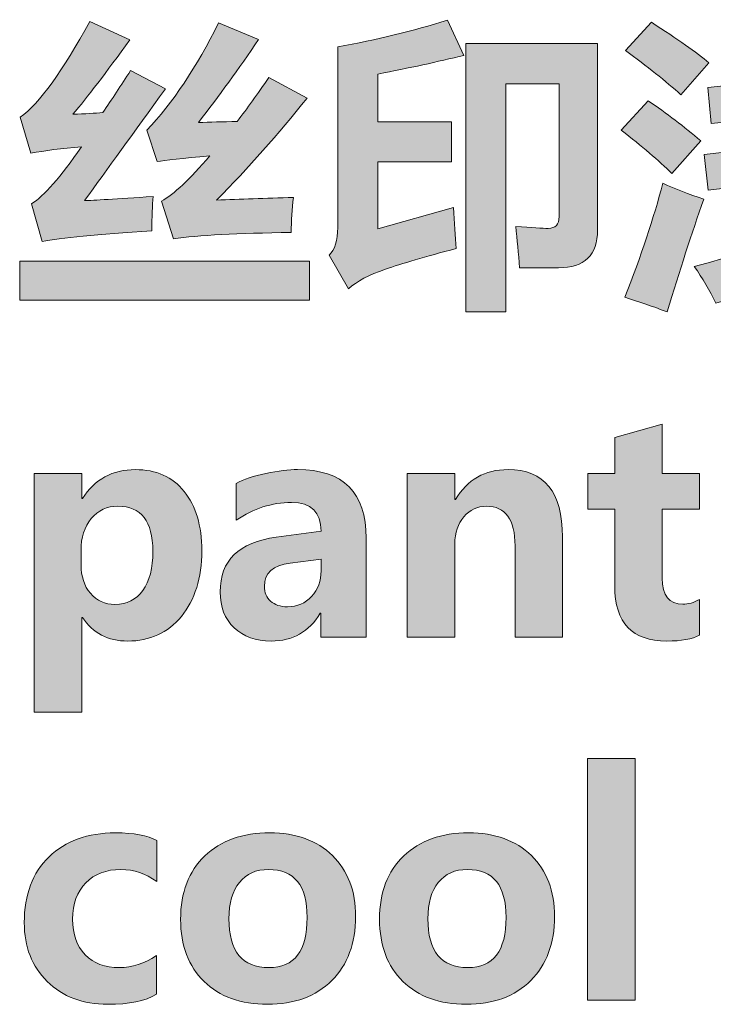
# Model space of a CAD drawing. Header units: inches. Extents: x 0 to 297, y 0 to 210.
# Tile 9 of 11: x 154.91 to 160.56, y 155.46 to 163.49. Entities that reach past the tile are written whole.
import ezdxf

# ---------------------------------------------------------------- set-up
doc = ezdxf.new("R2010")
doc.units = ezdxf.units.IN
doc.header["$MEASUREMENT"] = 0
doc.layers.add('图层 1', color=7, linetype='Continuous')

# ---------------------------------------------------------------- blocks, each defined once
blk = doc.blocks.new('block 4')
at = {"layer": '图层 1', "true_color": 0x7e7e7f}
h = blk.add_hatch(color=8, dxfattribs=at)
h.dxf.hatch_style = 2
h.paths.add_polyline_path([(154.906, 161.5243), (157.2717, 161.5243), (157.2717, 161.206), (154.906, 161.206)])
edge = h.paths.add_edge_path()
edge.add_spline(control_points=[(156.0949, 162.9301), (155.8375, 162.5734), (155.6174, 162.2693), (155.4341, 162.0185), (155.5064, 162.0203), (155.6928, 162.0316), (155.9936, 162.0525), (155.9888, 161.9787), (155.9853, 161.8852), (155.9839, 161.7726), (155.5368, 161.7422), (155.2388, 161.7133), (155.0892, 161.6859), (155.0892, 161.6859), (155.0024, 161.992), (155.0024, 161.992), (155.1037, 162.0549), (155.2394, 162.2101), (155.41, 162.4574), (155.2474, 162.4447), (155.1099, 162.427), (154.9976, 162.4044), (154.9976, 162.4044), (154.9108, 162.6986), (154.9108, 162.6986), (155.0682, 162.813), (155.257, 163.0733), (155.4775, 163.4801), (155.4775, 163.4801), (155.8055, 163.3304), (155.8055, 163.3304), (155.6108, 163.0621), (155.4558, 162.8595), (155.34, 162.7227), (155.4396, 162.7262), (155.5209, 162.7308), (155.584, 162.7372), (155.657, 162.8433), (155.7331, 162.9577), (155.8103, 163.0796), (155.8103, 163.0796), (156.0949, 162.9301), (156.0949, 162.9301)], knot_values=[0, 0, 0, 0, 1, 1, 1, 2, 2, 2, 3, 3, 3, 4, 4, 4, 5, 5, 5, 6, 6, 6, 7, 7, 7, 8, 8, 8, 9, 9, 9, 10, 10, 10, 11, 11, 11, 12, 12, 12, 13, 13, 13, 14, 14, 14, 14], degree=3, periodic=1)
edge = h.paths.add_edge_path()
edge.add_spline(control_points=[(157.1198, 161.7583), (156.684, 161.7533), (156.3639, 161.7362), (156.16, 161.7074), (156.16, 161.7074), (156.0635, 162.0139), (156.0635, 162.0139), (156.1631, 162.07), (156.294, 162.1932), (156.4566, 162.3829), (156.233, 162.3636), (156.09, 162.3481), (156.0273, 162.337), (156.0273, 162.337), (155.9429, 162.5925), (155.9429, 162.5925), (156.1534, 162.8144), (156.3488, 163.1062), (156.5289, 163.4681), (156.5289, 163.4681), (156.8545, 163.333), (156.8545, 163.333), (156.6936, 163.0951), (156.5303, 162.8691), (156.365, 162.6554), (156.4566, 162.6585), (156.5617, 162.6616), (156.6809, 162.6648), (156.7611, 162.7709), (156.8473, 162.8898), (156.9389, 163.0217), (156.9389, 163.0217), (157.25, 162.8553), (157.25, 162.8553), (157.0168, 162.5611), (156.7708, 162.2838), (156.5121, 162.0235), (156.7015, 162.0297), (156.9107, 162.0371), (157.1391, 162.0449), (157.1294, 161.9501), (157.1229, 161.8545), (157.1198, 161.7583)], knot_values=[0, 0, 0, 0, 0.352778, 0.352778, 0.352778, 0.705556, 0.705556, 0.705556, 1.058333, 1.058333, 1.058333, 1.411111, 1.411111, 1.411111, 1.763889, 1.763889, 1.763889, 2.116667, 2.116667, 2.116667, 2.469444, 2.469444, 2.469444, 2.822222, 2.822222, 2.822222, 3.175, 3.175, 3.175, 3.527778, 3.527778, 3.527778, 3.880556, 3.880556, 3.880556, 4.233333, 4.233333, 4.233333, 4.586111, 4.586111, 4.586111, 4.938889, 4.938889, 4.938889, 4.938889], degree=3, periodic=0)
edge.add_line((157.1198, 161.7583), (157.1198, 161.7583))
h = blk.add_hatch(color=8, dxfattribs=at)
h.dxf.hatch_style = 2
edge = h.paths.add_edge_path()
edge.add_spline(control_points=[(158.5305, 163.2028), (158.3166, 163.1513), (158.0823, 163.1005), (157.8288, 163.0509), (157.8288, 163.0509), (157.8288, 162.6624), (157.8288, 162.6624), (157.8288, 162.6624), (158.4293, 162.6624), (158.4293, 162.6624), (158.4293, 162.6624), (158.4293, 162.3346), (158.4293, 162.3346), (158.4293, 162.3346), (157.8288, 162.3346), (157.8288, 162.3346), (157.8288, 162.3346), (157.8288, 161.7872), (157.8288, 161.7872), (157.8288, 161.7872), (158.4461, 161.9632), (158.4461, 161.9632), (158.451, 161.8394), (158.4582, 161.7276), (158.4678, 161.628), (158.2143, 161.5614), (158.0217, 161.5049), (157.8891, 161.4591), (157.7564, 161.4132), (157.6555, 161.3603), (157.5876, 161.2999), (157.5876, 161.2999), (157.4309, 161.5748), (157.4309, 161.5748), (157.4774, 161.6167), (157.5008, 161.6916), (157.5008, 161.7991), (157.5008, 161.7991), (157.5008, 163.2727), (157.5008, 163.2727), (157.8171, 163.3306), (158.1158, 163.4028), (158.3955, 163.4896), (158.3955, 163.4896), (158.5305, 163.2028), (158.5305, 163.2028)], knot_values=[0, 0, 0, 0, 1, 1, 1, 2, 2, 2, 3, 3, 3, 4, 4, 4, 5, 5, 5, 6, 6, 6, 7, 7, 7, 8, 8, 8, 9, 9, 9, 10, 10, 10, 11, 11, 11, 12, 12, 12, 13, 13, 13, 14, 14, 14, 15, 15, 15, 15], degree=3, periodic=1)
edge = h.paths.add_edge_path()
edge.add_spline(control_points=[(158.545, 163.2991), (158.545, 163.2991), (159.6206, 163.2991), (159.6206, 163.2991), (159.6206, 163.2991), (159.6206, 161.7798), (159.6206, 161.7798), (159.6206, 161.5741), (159.5145, 161.4711), (159.3019, 161.4711), (159.3019, 161.4711), (158.9839, 161.4711), (158.9839, 161.4711), (158.9757, 161.5886), (158.9653, 161.7011), (158.9526, 161.8087), (159.0835, 161.7977), (159.172, 161.792), (159.2178, 161.792), (159.2771, 161.792), (159.3071, 161.8242), (159.3071, 161.8883), (159.3071, 161.8883), (159.3071, 162.9711), (159.3071, 162.9711), (159.3071, 162.9711), (158.873, 162.9711), (158.873, 162.9711), (158.873, 162.9711), (158.873, 161.112), (158.873, 161.112), (158.873, 161.112), (158.545, 161.112), (158.545, 161.112), (158.545, 161.112), (158.545, 163.2991), (158.545, 163.2991)], knot_values=[0, 0, 0, 0, 1, 1, 1, 2, 2, 2, 3, 3, 3, 4, 4, 4, 5, 5, 5, 6, 6, 6, 7, 7, 7, 8, 8, 8, 9, 9, 9, 10, 10, 10, 11, 11, 11, 12, 12, 12, 12], degree=3, periodic=1)
h = blk.add_hatch(color=8, dxfattribs=at)
h.dxf.hatch_style = 2
edge = h.paths.add_edge_path()
edge.add_spline(control_points=[(160.033, 162.8336), (160.1838, 162.731), (160.3272, 162.6216), (160.4622, 162.5057), (160.4622, 162.5057), (160.2259, 162.2406), (160.2259, 162.2406), (160.1198, 162.3451), (159.9823, 162.4623), (159.8135, 162.5927), (159.8135, 162.5927), (160.033, 162.8336), (160.033, 162.8336)], knot_values=[0, 0, 0, 0, 1, 1, 1, 2, 2, 2, 3, 3, 3, 4, 4, 4, 4], degree=3, periodic=1)
edge = h.paths.add_edge_path()
edge.add_spline(control_points=[(160.0595, 163.4729), (160.2731, 163.3361), (160.4298, 163.226), (160.5297, 163.1423), (160.5297, 163.1423), (160.3006, 162.882), (160.3006, 162.882), (160.1763, 162.9928), (160.0257, 163.1134), (159.8473, 163.2436), (159.8473, 163.2436), (160.0595, 163.4729), (160.0595, 163.4729)], knot_values=[0, 0, 0, 0, 1, 1, 1, 2, 2, 2, 3, 3, 3, 4, 4, 4, 4], degree=3, periodic=1)
edge = h.paths.add_edge_path()
edge.add_spline(control_points=[(160.4912, 162.3949), (160.4912, 162.3949), (161.0458, 162.4586), (161.0458, 162.4586), (161.041, 162.5246), (161.0362, 162.6044), (161.0313, 162.6976), (161.0313, 162.6976), (160.5466, 162.6481), (160.5466, 162.6481), (160.5466, 162.6481), (160.5201, 162.9423), (160.5201, 162.9423), (160.5201, 162.9423), (161.012, 162.9918), (161.012, 162.9918), (161.012, 162.9918), (160.9855, 163.4775), (160.9855, 163.4775), (160.9855, 163.4775), (161.3207, 163.4775), (161.3207, 163.4775), (161.3238, 163.3352), (161.33, 163.1844), (161.3386, 163.0242), (161.3386, 163.0242), (161.7428, 163.0652), (161.7428, 163.0652), (161.6428, 163.1409), (161.5367, 163.2116), (161.4244, 163.2775), (161.4244, 163.2775), (161.5836, 163.4944), (161.5836, 163.4944), (161.7169, 163.4253), (161.852, 163.3449), (161.9887, 163.2534), (161.9887, 163.2534), (161.8547, 163.0774), (161.8547, 163.0774), (161.8547, 163.0774), (162.0973, 163.1015), (162.0973, 163.1015), (162.0973, 163.1015), (162.1262, 162.8121), (162.1262, 162.8121), (162.1262, 162.8121), (161.3555, 162.7313), (161.3555, 162.7313), (161.3566, 162.7151), (161.3617, 162.6371), (161.3714, 162.4974), (161.3714, 162.4974), (162.1503, 162.5878), (162.1503, 162.5878), (162.1503, 162.5878), (162.1817, 162.2984), (162.1817, 162.2984), (162.1817, 162.2984), (161.4051, 162.2068), (161.4051, 162.2068), (161.4203, 162.1031), (161.4389, 162.0103), (161.4606, 161.9281), (161.606, 162.0254), (161.7417, 162.1345), (161.8682, 162.255), (161.8682, 162.255), (162.1117, 162.0668), (162.1117, 162.0668), (161.9536, 161.9093), (161.7762, 161.7641), (161.5774, 161.6315), (161.6056, 161.5841), (161.6387, 161.5436), (161.6763, 161.5097), (161.7142, 161.4761), (161.7459, 161.4592), (161.7717, 161.4592), (161.8013, 161.4592), (161.8234, 161.4737), (161.8378, 161.503), (161.852, 161.5326), (161.8802, 161.6399), (161.9212, 161.8258), (162.0225, 161.7743), (162.1214, 161.7278), (162.2178, 161.6857), (162.1637, 161.4406), (162.1079, 161.2811), (162.0501, 161.2077), (161.9922, 161.134), (161.9102, 161.0973), (161.8055, 161.0973), (161.5826, 161.0973), (161.4058, 161.2155), (161.2749, 161.4518), (161.0592, 161.3393), (160.8295, 161.2494), (160.5852, 161.1819), (160.537, 161.2865), (160.4781, 161.3858), (160.4092, 161.4808), (160.6865, 161.5517), (160.9356, 161.642), (161.1567, 161.7521), (161.123, 161.8726), (161.0954, 162.0113), (161.0748, 162.1681), (161.0748, 162.1681), (160.5225, 162.1031), (160.5225, 162.1031), (160.5225, 162.1031), (160.4912, 162.3949), (160.4912, 162.3949)], knot_values=[0, 0, 0, 0, 1, 1, 1, 2, 2, 2, 3, 3, 3, 4, 4, 4, 5, 5, 5, 6, 6, 6, 7, 7, 7, 8, 8, 8, 9, 9, 9, 10, 10, 10, 11, 11, 11, 12, 12, 12, 13, 13, 13, 14, 14, 14, 15, 15, 15, 16, 16, 16, 17, 17, 17, 18, 18, 18, 19, 19, 19, 20, 20, 20, 21, 21, 21, 22, 22, 22, 23, 23, 23, 24, 24, 24, 25, 25, 25, 26, 26, 26, 27, 27, 27, 28, 28, 28, 29, 29, 29, 30, 30, 30, 31, 31, 31, 32, 32, 32, 33, 33, 33, 34, 34, 34, 35, 35, 35, 36, 36, 36, 37, 37, 37, 38, 38, 38, 38], degree=3, periodic=1)
edge = h.paths.add_edge_path()
edge.add_spline(control_points=[(160.1535, 162.161), (160.2548, 162.1126), (160.3657, 162.0692), (160.4863, 162.0308), (160.3899, 161.7524), (160.29, 161.4461), (160.1873, 161.1118), (160.0619, 161.1586), (159.9468, 161.1979), (159.8424, 161.23), (159.9758, 161.5676), (160.0795, 161.878), (160.1535, 162.161)], knot_values=[0, 0, 0, 0, 0.352778, 0.352778, 0.352778, 0.705556, 0.705556, 0.705556, 1.058333, 1.058333, 1.058333, 1.411111, 1.411111, 1.411111, 1.411111], degree=3, periodic=0)
edge.add_line((160.1535, 162.161), (160.1535, 162.161))
h = blk.add_hatch(color=8, dxfattribs=at)
h.dxf.hatch_style = 2
edge = h.paths.add_edge_path()
edge.add_spline(control_points=[(160.4519, 158.474), (160.393, 158.442), (160.3044, 158.4258), (160.1852, 158.4258), (159.9024, 158.4258), (159.7608, 158.5746), (159.7608, 158.8721), (159.7608, 158.8721), (159.7608, 159.5014), (159.7608, 159.5014), (159.7608, 159.5014), (159.5413, 159.5014), (159.5413, 159.5014), (159.5413, 159.5014), (159.5413, 159.7921), (159.5413, 159.7921), (159.5413, 159.7921), (159.7608, 159.7921), (159.7608, 159.7921), (159.7608, 159.7921), (159.7608, 160.085), (159.7608, 160.085), (159.7608, 160.085), (160.148, 160.1961), (160.148, 160.1961), (160.148, 160.1961), (160.148, 159.7921), (160.148, 159.7921), (160.148, 159.7921), (160.4519, 159.7921), (160.4519, 159.7921), (160.4519, 159.7921), (160.4519, 159.5014), (160.4519, 159.5014), (160.4519, 159.5014), (160.148, 159.5014), (160.148, 159.5014), (160.148, 159.5014), (160.148, 158.9395), (160.148, 158.9395), (160.148, 158.7972), (160.2042, 158.7261), (160.3168, 158.7261), (160.3602, 158.7261), (160.405, 158.739), (160.4519, 158.7648), (160.4519, 158.7648), (160.4519, 158.474), (160.4519, 158.474)], knot_values=[0, 0, 0, 0, 1, 1, 1, 2, 2, 2, 3, 3, 3, 4, 4, 4, 5, 5, 5, 6, 6, 6, 7, 7, 7, 8, 8, 8, 9, 9, 9, 10, 10, 10, 11, 11, 11, 12, 12, 12, 13, 13, 13, 14, 14, 14, 15, 15, 15, 16, 16, 16, 16], degree=3, periodic=1)
h = blk.add_hatch(color=8, dxfattribs=at)
h.dxf.hatch_style = 2
edge = h.paths.add_edge_path()
edge.add_spline(control_points=[(155.4124, 158.6187), (155.4124, 158.6187), (155.4124, 157.8448), (155.4124, 157.8448), (155.4124, 157.8448), (155.0228, 157.8448), (155.0228, 157.8448), (155.0228, 157.8448), (155.0228, 159.7921), (155.0228, 159.7921), (155.0228, 159.7921), (155.4124, 159.7921), (155.4124, 159.7921), (155.4124, 159.7921), (155.4124, 159.5882), (155.4124, 159.5882), (155.4124, 159.5882), (155.4172, 159.5882), (155.4172, 159.5882), (155.5192, 159.7458), (155.6632, 159.8245), (155.8499, 159.8245), (156.0198, 159.8245), (156.1524, 159.7653), (156.2478, 159.6468), (156.3436, 159.5282), (156.3915, 159.3667), (156.3915, 159.1627), (156.3915, 158.9398), (156.336, 158.7615), (156.2251, 158.6272), (156.1142, 158.4932), (155.9684, 158.4258), (155.7886, 158.4258), (155.6253, 158.4258), (155.502, 158.4899), (155.4172, 158.6187), (155.4172, 158.6187), (155.4124, 158.6187), (155.4124, 158.6187)], knot_values=[0, 0, 0, 0, 1, 1, 1, 2, 2, 2, 3, 3, 3, 4, 4, 4, 5, 5, 5, 6, 6, 6, 7, 7, 7, 8, 8, 8, 9, 9, 9, 10, 10, 10, 11, 11, 11, 12, 12, 12, 13, 13, 13, 13], degree=3, periodic=1)
edge = h.paths.add_edge_path()
edge.add_spline(control_points=[(155.4062, 159.048), (155.4062, 158.9531), (155.432, 158.8756), (155.4834, 158.8153), (155.535, 158.7548), (155.6015, 158.7249), (155.6835, 158.7249), (155.781, 158.7249), (155.8568, 158.7627), (155.9109, 158.8382), (155.9653, 158.914), (155.9922, 159.0206), (155.9922, 159.1588), (155.9922, 159.4034), (155.8971, 159.5257), (155.7066, 159.5257), (155.6181, 159.5257), (155.5461, 159.4919), (155.4903, 159.4242), (155.4341, 159.3567), (155.4062, 159.27), (155.4062, 159.1638), (155.4062, 159.1638), (155.4062, 159.048), (155.4062, 159.048)], knot_values=[0, 0, 0, 0, 1, 1, 1, 2, 2, 2, 3, 3, 3, 4, 4, 4, 5, 5, 5, 6, 6, 6, 7, 7, 7, 8, 8, 8, 8], degree=3, periodic=1)
h = blk.add_hatch(color=8, dxfattribs=at)
h.dxf.hatch_style = 2
edge = h.paths.add_edge_path()
edge.add_spline(control_points=[(156.673, 159.7114), (156.7332, 159.7451), (156.8139, 159.7723), (156.9148, 159.7932), (157.0154, 159.814), (157.1019, 159.8245), (157.1732, 159.8245), (157.5463, 159.8245), (157.7327, 159.6376), (157.7327, 159.264), (157.7327, 159.264), (157.7327, 158.4585), (157.7327, 158.4585), (157.7327, 158.4585), (157.3627, 158.4585), (157.3627, 158.4585), (157.3627, 158.4585), (157.3627, 158.6527), (157.3627, 158.6527), (157.3627, 158.6527), (157.3578, 158.6527), (157.3578, 158.6527), (157.2672, 158.5016), (157.1339, 158.4258), (156.9589, 158.4258), (156.8325, 158.4258), (156.7315, 158.4618), (156.6554, 158.5336), (156.5796, 158.6057), (156.5413, 158.7035), (156.5413, 158.8272), (156.5413, 159.083), (156.694, 159.2315), (156.9985, 159.2735), (156.9985, 159.2735), (157.3651, 159.3229), (157.3651, 159.3229), (157.3651, 159.4781), (157.2841, 159.5558), (157.1225, 159.5558), (156.9634, 159.5558), (156.8135, 159.5074), (156.673, 159.4111), (156.673, 159.4111), (156.673, 159.7114), (156.673, 159.7114)], knot_values=[0, 0, 0, 0, 1, 1, 1, 2, 2, 2, 3, 3, 3, 4, 4, 4, 5, 5, 5, 6, 6, 6, 7, 7, 7, 8, 8, 8, 9, 9, 9, 10, 10, 10, 11, 11, 11, 12, 12, 12, 13, 13, 13, 14, 14, 14, 15, 15, 15, 15], degree=3, periodic=1)
edge = h.paths.add_edge_path()
edge.add_spline(control_points=[(157.1129, 159.0625), (156.9723, 159.0442), (156.9021, 158.9806), (156.9021, 158.8721), (156.9021, 158.8223), (156.9189, 158.782), (156.9534, 158.7514), (156.9875, 158.7211), (157.0333, 158.7056), (157.0912, 158.7056), (157.1708, 158.7056), (157.2362, 158.7338), (157.2879, 158.7901), (157.3392, 158.8463), (157.3651, 158.9162), (157.3651, 158.9998), (157.3651, 158.9998), (157.3651, 159.095), (157.3651, 159.095), (157.3651, 159.095), (157.1129, 159.0625), (157.1129, 159.0625)], knot_values=[0, 0, 0, 0, 1, 1, 1, 2, 2, 2, 3, 3, 3, 4, 4, 4, 5, 5, 5, 6, 6, 6, 7, 7, 7, 7], degree=3, periodic=1)
h = blk.add_hatch(color=8, dxfattribs=at)
h.dxf.hatch_style = 2
edge = h.paths.add_edge_path()
edge.add_spline(control_points=[(159.3339, 158.4585), (159.3339, 158.4585), (158.9471, 158.4585), (158.9471, 158.4585), (158.9471, 158.4585), (158.9471, 159.2025), (158.9471, 159.2025), (158.9471, 159.418), (158.8695, 159.5257), (158.7142, 159.5257), (158.6404, 159.5257), (158.5788, 159.4967), (158.5299, 159.4395), (158.4806, 159.382), (158.4561, 159.3086), (158.4561, 159.2194), (158.4561, 159.2194), (158.4561, 158.4585), (158.4561, 158.4585), (158.4561, 158.4585), (158.0668, 158.4585), (158.0668, 158.4585), (158.0668, 158.4585), (158.0668, 159.792), (158.0668, 159.792), (158.0668, 159.792), (158.4561, 159.792), (158.4561, 159.792), (158.4561, 159.792), (158.4561, 159.5799), (158.4561, 159.5799), (158.4561, 159.5799), (158.461, 159.5799), (158.461, 159.5799), (158.5585, 159.7429), (158.7014, 159.8247), (158.8902, 159.8247), (159.1861, 159.8247), (159.3339, 159.6412), (159.3339, 159.2749), (159.3339, 159.2749), (159.3339, 158.4585), (159.3339, 158.4585)], knot_values=[0, 0, 0, 0, 1, 1, 1, 2, 2, 2, 3, 3, 3, 4, 4, 4, 5, 5, 5, 6, 6, 6, 7, 7, 7, 8, 8, 8, 9, 9, 9, 10, 10, 10, 11, 11, 11, 12, 12, 12, 13, 13, 13, 14, 14, 14, 14], degree=3, periodic=1)
h = blk.add_hatch(color=8, dxfattribs=at)
h.dxf.hatch_style = 2
h.paths.add_polyline_path([(159.5386, 157.4691), (159.9268, 157.4691), (159.9268, 155.4952), (159.5386, 155.4952)])
h = blk.add_hatch(color=8, dxfattribs=at)
h.dxf.hatch_style = 2
edge = h.paths.add_edge_path()
edge.add_spline(control_points=[(156.0225, 155.5445), (155.9292, 155.4899), (155.7965, 155.4627), (155.6246, 155.4627), (155.421, 155.4627), (155.2567, 155.5245), (155.1313, 155.6484), (155.0059, 155.7721), (154.9432, 155.9326), (154.9432, 156.1295), (154.9432, 156.356), (155.0107, 156.5348), (155.1457, 156.6654), (155.2808, 156.7959), (155.461, 156.8612), (155.6859, 156.8612), (155.8379, 156.8612), (155.9505, 156.8404), (156.0236, 156.7987), (156.0236, 156.7987), (156.0236, 156.4647), (156.0236, 156.4647), (155.9343, 156.5295), (155.8372, 156.5624), (155.7318, 156.5624), (155.6129, 156.5624), (155.5175, 156.526), (155.4455, 156.4537), (155.3735, 156.3813), (155.3376, 156.2823), (155.3376, 156.156), (155.3376, 156.0339), (155.3717, 155.9376), (155.44, 155.8673), (155.5085, 155.7969), (155.6012, 155.7616), (155.7187, 155.7616), (155.8224, 155.7616), (155.9236, 155.7943), (156.0225, 155.8606), (156.0225, 155.8606), (156.0225, 155.5445), (156.0225, 155.5445)], knot_values=[0, 0, 0, 0, 1, 1, 1, 2, 2, 2, 3, 3, 3, 4, 4, 4, 5, 5, 5, 6, 6, 6, 7, 7, 7, 8, 8, 8, 9, 9, 9, 10, 10, 10, 11, 11, 11, 12, 12, 12, 13, 13, 13, 14, 14, 14, 14], degree=3, periodic=1)
h = blk.add_hatch(color=8, dxfattribs=at)
h.dxf.hatch_style = 2
edge = h.paths.add_edge_path()
edge.add_spline(control_points=[(156.2189, 156.1558), (156.2189, 156.3753), (156.2847, 156.5477), (156.4163, 156.6733), (156.5476, 156.7985), (156.7243, 156.8614), (156.9461, 156.8614), (157.1608, 156.8614), (157.331, 156.7996), (157.4574, 156.6762), (157.5835, 156.5527), (157.6465, 156.3872), (157.6465, 156.1788), (157.6465, 155.9603), (157.5818, 155.7862), (157.4526, 155.6566), (157.323, 155.5275), (157.1477, 155.4627), (156.9269, 155.4627), (156.7098, 155.4627), (156.5376, 155.5247), (156.4101, 155.6489), (156.283, 155.7731), (156.2189, 155.9421), (156.2189, 156.1558)], knot_values=[0, 0, 0, 0, 0.352778, 0.352778, 0.352778, 0.705556, 0.705556, 0.705556, 1.058333, 1.058333, 1.058333, 1.411111, 1.411111, 1.411111, 1.763889, 1.763889, 1.763889, 2.116667, 2.116667, 2.116667, 2.469444, 2.469444, 2.469444, 2.822222, 2.822222, 2.822222, 2.822222], degree=3, periodic=0)
edge.add_line((156.2189, 156.1558), (156.2189, 156.1558))
edge = h.paths.add_edge_path()
edge.add_spline(control_points=[(156.6134, 156.1607), (156.6134, 155.8947), (156.7219, 155.7617), (156.9389, 155.7617), (157.147, 155.7617), (157.251, 155.8983), (157.251, 156.1717), (157.251, 156.432), (157.1463, 156.5622), (156.9365, 156.5622), (156.8342, 156.5622), (156.7549, 156.5272), (156.6984, 156.4575), (156.6416, 156.3875), (156.6134, 156.2885), (156.6134, 156.1607)], knot_values=[0, 0, 0, 0, 0.352778, 0.352778, 0.352778, 0.705556, 0.705556, 0.705556, 1.058333, 1.058333, 1.058333, 1.411111, 1.411111, 1.411111, 1.763889, 1.763889, 1.763889, 1.763889], degree=3, periodic=0)
edge.add_line((156.6134, 156.1607), (156.6134, 156.1607))
h = blk.add_hatch(color=8, dxfattribs=at)
h.dxf.hatch_style = 2
edge = h.paths.add_edge_path()
edge.add_spline(control_points=[(157.8419, 156.1558), (157.8419, 156.3753), (157.9077, 156.5477), (158.0393, 156.6733), (158.1702, 156.7985), (158.3469, 156.8614), (158.5691, 156.8614), (158.7838, 156.8614), (158.9539, 156.7996), (159.0804, 156.6762), (159.2065, 156.5527), (159.2695, 156.3872), (159.2695, 156.1788), (159.2695, 155.9603), (159.2048, 155.7862), (159.0756, 155.6566), (158.946, 155.5275), (158.7707, 155.4627), (158.5498, 155.4627), (158.3325, 155.4627), (158.1605, 155.5247), (158.0331, 155.6489), (157.9056, 155.7731), (157.8419, 155.9421), (157.8419, 156.1558)], knot_values=[0, 0, 0, 0, 0.352778, 0.352778, 0.352778, 0.705556, 0.705556, 0.705556, 1.058333, 1.058333, 1.058333, 1.411111, 1.411111, 1.411111, 1.763889, 1.763889, 1.763889, 2.116667, 2.116667, 2.116667, 2.469444, 2.469444, 2.469444, 2.822222, 2.822222, 2.822222, 2.822222], degree=3, periodic=0)
edge.add_line((157.8419, 156.1558), (157.8419, 156.1558))
edge = h.paths.add_edge_path()
edge.add_spline(control_points=[(158.2363, 156.1607), (158.2363, 155.8947), (158.3449, 155.7617), (158.5619, 155.7617), (158.77, 155.7617), (158.874, 155.8983), (158.874, 156.1717), (158.874, 156.432), (158.7693, 156.5622), (158.5595, 156.5622), (158.4572, 156.5622), (158.3779, 156.5272), (158.3214, 156.4575), (158.2646, 156.3875), (158.2363, 156.2885), (158.2363, 156.1607)], knot_values=[0, 0, 0, 0, 0.352778, 0.352778, 0.352778, 0.705556, 0.705556, 0.705556, 1.058333, 1.058333, 1.058333, 1.411111, 1.411111, 1.411111, 1.763889, 1.763889, 1.763889, 1.763889], degree=3, periodic=0)
edge.add_line((158.2363, 156.1607), (158.2363, 156.1607))
at = {"layer": '图层 1', "lineweight": 0}
for points in [[(154.906, 161.5243), (157.2717, 161.5243), (157.2717, 161.206), (154.906, 161.206), (154.906, 161.5243)], [(159.5386, 157.4691), (159.9268, 157.4691), (159.9268, 155.4952), (159.5386, 155.4952), (159.5386, 157.4691)]]:
    blk.add_lwpolyline(points, dxfattribs=at)
for points, knots in [([(156.0949, 162.9301), (155.8375, 162.5734), (155.6174, 162.2693), (155.4341, 162.0185), (155.5064, 162.0203), (155.6928, 162.0316), (155.9936, 162.0525), (155.9888, 161.9787), (155.9853, 161.8852), (155.9839, 161.7726), (155.5368, 161.7422), (155.2388, 161.7133), (155.0892, 161.6859), (155.0892, 161.6859), (155.0024, 161.992), (155.0024, 161.992), (155.1037, 162.0549), (155.2394, 162.2101), (155.41, 162.4574), (155.2474, 162.4447), (155.1099, 162.427), (154.9976, 162.4044), (154.9976, 162.4044), (154.9108, 162.6986), (154.9108, 162.6986), (155.0682, 162.813), (155.257, 163.0733), (155.4775, 163.4801), (155.4775, 163.4801), (155.8055, 163.3304), (155.8055, 163.3304), (155.6108, 163.0621), (155.4558, 162.8595), (155.34, 162.7227), (155.4396, 162.7262), (155.5209, 162.7308), (155.584, 162.7372), (155.657, 162.8433), (155.7331, 162.9577), (155.8103, 163.0796), (155.8103, 163.0796), (156.0949, 162.9301), (156.0949, 162.9301)], [0, 0, 0, 0, 1, 1, 1, 2, 2, 2, 3, 3, 3, 4, 4, 4, 5, 5, 5, 6, 6, 6, 7, 7, 7, 8, 8, 8, 9, 9, 9, 10, 10, 10, 11, 11, 11, 12, 12, 12, 13, 13, 13, 14, 14, 14, 14]), ([(157.1198, 161.7583), (156.684, 161.7533), (156.3639, 161.7362), (156.16, 161.7074), (156.16, 161.7074), (156.0635, 162.0139), (156.0635, 162.0139), (156.1631, 162.07), (156.294, 162.1932), (156.4566, 162.3829), (156.233, 162.3636), (156.09, 162.3481), (156.0273, 162.337), (156.0273, 162.337), (155.9429, 162.5925), (155.9429, 162.5925), (156.1534, 162.8144), (156.3488, 163.1062), (156.5289, 163.4681), (156.5289, 163.4681), (156.8545, 163.333), (156.8545, 163.333), (156.6936, 163.0951), (156.5303, 162.8691), (156.365, 162.6554), (156.4566, 162.6585), (156.5617, 162.6616), (156.6809, 162.6648), (156.7611, 162.7709), (156.8473, 162.8898), (156.9389, 163.0217), (156.9389, 163.0217), (157.25, 162.8553), (157.25, 162.8553), (157.0168, 162.5611), (156.7708, 162.2838), (156.5121, 162.0235), (156.7015, 162.0297), (156.9107, 162.0371), (157.1391, 162.0449), (157.1294, 161.9501), (157.1229, 161.8545), (157.1198, 161.7583)], [0, 0, 0, 0, 1, 1, 1, 2, 2, 2, 3, 3, 3, 4, 4, 4, 5, 5, 5, 6, 6, 6, 7, 7, 7, 8, 8, 8, 9, 9, 9, 10, 10, 10, 11, 11, 11, 12, 12, 12, 13, 13, 13, 14, 14, 14, 14]), ([(158.5305, 163.2028), (158.3166, 163.1513), (158.0823, 163.1005), (157.8288, 163.0509), (157.8288, 163.0509), (157.8288, 162.6624), (157.8288, 162.6624), (157.8288, 162.6624), (158.4293, 162.6624), (158.4293, 162.6624), (158.4293, 162.6624), (158.4293, 162.3346), (158.4293, 162.3346), (158.4293, 162.3346), (157.8288, 162.3346), (157.8288, 162.3346), (157.8288, 162.3346), (157.8288, 161.7872), (157.8288, 161.7872), (157.8288, 161.7872), (158.4461, 161.9632), (158.4461, 161.9632), (158.451, 161.8394), (158.4582, 161.7276), (158.4678, 161.628), (158.2143, 161.5614), (158.0217, 161.5049), (157.8891, 161.4591), (157.7564, 161.4132), (157.6555, 161.3603), (157.5876, 161.2999), (157.5876, 161.2999), (157.4309, 161.5748), (157.4309, 161.5748), (157.4774, 161.6167), (157.5008, 161.6916), (157.5008, 161.7991), (157.5008, 161.7991), (157.5008, 163.2727), (157.5008, 163.2727), (157.8171, 163.3306), (158.1158, 163.4028), (158.3955, 163.4896), (158.3955, 163.4896), (158.5305, 163.2028), (158.5305, 163.2028)], [0, 0, 0, 0, 1, 1, 1, 2, 2, 2, 3, 3, 3, 4, 4, 4, 5, 5, 5, 6, 6, 6, 7, 7, 7, 8, 8, 8, 9, 9, 9, 10, 10, 10, 11, 11, 11, 12, 12, 12, 13, 13, 13, 14, 14, 14, 15, 15, 15, 15]), ([(160.0595, 163.4729), (160.2731, 163.3361), (160.4298, 163.226), (160.5297, 163.1423), (160.5297, 163.1423), (160.3006, 162.882), (160.3006, 162.882), (160.1763, 162.9928), (160.0257, 163.1134), (159.8473, 163.2436), (159.8473, 163.2436), (160.0595, 163.4729), (160.0595, 163.4729)], [0, 0, 0, 0, 1, 1, 1, 2, 2, 2, 3, 3, 3, 4, 4, 4, 4]), ([(160.4912, 162.3949), (160.4912, 162.3949), (161.0458, 162.4586), (161.0458, 162.4586), (161.041, 162.5246), (161.0362, 162.6044), (161.0313, 162.6976), (161.0313, 162.6976), (160.5466, 162.6481), (160.5466, 162.6481), (160.5466, 162.6481), (160.5201, 162.9423), (160.5201, 162.9423), (160.5201, 162.9423), (161.012, 162.9918), (161.012, 162.9918), (161.012, 162.9918), (160.9855, 163.4775), (160.9855, 163.4775), (160.9855, 163.4775), (161.3207, 163.4775), (161.3207, 163.4775), (161.3238, 163.3352), (161.33, 163.1844), (161.3386, 163.0242), (161.3386, 163.0242), (161.7428, 163.0652), (161.7428, 163.0652), (161.6428, 163.1409), (161.5367, 163.2116), (161.4244, 163.2775), (161.4244, 163.2775), (161.5836, 163.4944), (161.5836, 163.4944), (161.7169, 163.4253), (161.852, 163.3449), (161.9887, 163.2534), (161.9887, 163.2534), (161.8547, 163.0774), (161.8547, 163.0774), (161.8547, 163.0774), (162.0973, 163.1015), (162.0973, 163.1015), (162.0973, 163.1015), (162.1262, 162.8121), (162.1262, 162.8121), (162.1262, 162.8121), (161.3555, 162.7313), (161.3555, 162.7313), (161.3566, 162.7151), (161.3617, 162.6371), (161.3714, 162.4974), (161.3714, 162.4974), (162.1503, 162.5878), (162.1503, 162.5878), (162.1503, 162.5878), (162.1817, 162.2984), (162.1817, 162.2984), (162.1817, 162.2984), (161.4051, 162.2068), (161.4051, 162.2068), (161.4203, 162.1031), (161.4389, 162.0103), (161.4606, 161.9281), (161.606, 162.0254), (161.7417, 162.1345), (161.8682, 162.255), (161.8682, 162.255), (162.1117, 162.0668), (162.1117, 162.0668), (161.9536, 161.9093), (161.7762, 161.7641), (161.5774, 161.6315), (161.6056, 161.5841), (161.6387, 161.5436), (161.6763, 161.5097), (161.7142, 161.4761), (161.7459, 161.4592), (161.7717, 161.4592), (161.8013, 161.4592), (161.8234, 161.4737), (161.8378, 161.503), (161.852, 161.5326), (161.8802, 161.6399), (161.9212, 161.8258), (162.0225, 161.7743), (162.1214, 161.7278), (162.2178, 161.6857), (162.1637, 161.4406), (162.1079, 161.2811), (162.0501, 161.2077), (161.9922, 161.134), (161.9102, 161.0973), (161.8055, 161.0973), (161.5826, 161.0973), (161.4058, 161.2155), (161.2749, 161.4518), (161.0592, 161.3393), (160.8295, 161.2494), (160.5852, 161.1819), (160.537, 161.2865), (160.4781, 161.3858), (160.4092, 161.4808), (160.6865, 161.5517), (160.9356, 161.642), (161.1567, 161.7521), (161.123, 161.8726), (161.0954, 162.0113), (161.0748, 162.1681), (161.0748, 162.1681), (160.5225, 162.1031), (160.5225, 162.1031), (160.5225, 162.1031), (160.4912, 162.3949), (160.4912, 162.3949)], [0, 0, 0, 0, 1, 1, 1, 2, 2, 2, 3, 3, 3, 4, 4, 4, 5, 5, 5, 6, 6, 6, 7, 7, 7, 8, 8, 8, 9, 9, 9, 10, 10, 10, 11, 11, 11, 12, 12, 12, 13, 13, 13, 14, 14, 14, 15, 15, 15, 16, 16, 16, 17, 17, 17, 18, 18, 18, 19, 19, 19, 20, 20, 20, 21, 21, 21, 22, 22, 22, 23, 23, 23, 24, 24, 24, 25, 25, 25, 26, 26, 26, 27, 27, 27, 28, 28, 28, 29, 29, 29, 30, 30, 30, 31, 31, 31, 32, 32, 32, 33, 33, 33, 34, 34, 34, 35, 35, 35, 36, 36, 36, 37, 37, 37, 38, 38, 38, 38]), ([(158.545, 163.2991), (158.545, 163.2991), (159.6206, 163.2991), (159.6206, 163.2991), (159.6206, 163.2991), (159.6206, 161.7798), (159.6206, 161.7798), (159.6206, 161.5741), (159.5145, 161.4711), (159.3019, 161.4711), (159.3019, 161.4711), (158.9839, 161.4711), (158.9839, 161.4711), (158.9757, 161.5886), (158.9653, 161.7011), (158.9526, 161.8087), (159.0835, 161.7977), (159.172, 161.792), (159.2178, 161.792), (159.2771, 161.792), (159.3071, 161.8242), (159.3071, 161.8883), (159.3071, 161.8883), (159.3071, 162.9711), (159.3071, 162.9711), (159.3071, 162.9711), (158.873, 162.9711), (158.873, 162.9711), (158.873, 162.9711), (158.873, 161.112), (158.873, 161.112), (158.873, 161.112), (158.545, 161.112), (158.545, 161.112), (158.545, 161.112), (158.545, 163.2991), (158.545, 163.2991)], [0, 0, 0, 0, 1, 1, 1, 2, 2, 2, 3, 3, 3, 4, 4, 4, 5, 5, 5, 6, 6, 6, 7, 7, 7, 8, 8, 8, 9, 9, 9, 10, 10, 10, 11, 11, 11, 12, 12, 12, 12]), ([(160.033, 162.8336), (160.1838, 162.731), (160.3272, 162.6216), (160.4622, 162.5057), (160.4622, 162.5057), (160.2259, 162.2406), (160.2259, 162.2406), (160.1198, 162.3451), (159.9823, 162.4623), (159.8135, 162.5927), (159.8135, 162.5927), (160.033, 162.8336), (160.033, 162.8336)], [0, 0, 0, 0, 1, 1, 1, 2, 2, 2, 3, 3, 3, 4, 4, 4, 4]), ([(160.1535, 162.161), (160.2548, 162.1126), (160.3657, 162.0692), (160.4863, 162.0308), (160.3899, 161.7524), (160.29, 161.4461), (160.1873, 161.1118), (160.0619, 161.1586), (159.9468, 161.1979), (159.8424, 161.23), (159.9758, 161.5676), (160.0795, 161.878), (160.1535, 162.161)], [0, 0, 0, 0, 1, 1, 1, 2, 2, 2, 3, 3, 3, 4, 4, 4, 4]), ([(160.4519, 158.474), (160.393, 158.442), (160.3044, 158.4258), (160.1852, 158.4258), (159.9024, 158.4258), (159.7608, 158.5746), (159.7608, 158.8721), (159.7608, 158.8721), (159.7608, 159.5014), (159.7608, 159.5014), (159.7608, 159.5014), (159.5413, 159.5014), (159.5413, 159.5014), (159.5413, 159.5014), (159.5413, 159.7921), (159.5413, 159.7921), (159.5413, 159.7921), (159.7608, 159.7921), (159.7608, 159.7921), (159.7608, 159.7921), (159.7608, 160.085), (159.7608, 160.085), (159.7608, 160.085), (160.148, 160.1961), (160.148, 160.1961), (160.148, 160.1961), (160.148, 159.7921), (160.148, 159.7921), (160.148, 159.7921), (160.4519, 159.7921), (160.4519, 159.7921), (160.4519, 159.7921), (160.4519, 159.5014), (160.4519, 159.5014), (160.4519, 159.5014), (160.148, 159.5014), (160.148, 159.5014), (160.148, 159.5014), (160.148, 158.9395), (160.148, 158.9395), (160.148, 158.7972), (160.2042, 158.7261), (160.3168, 158.7261), (160.3602, 158.7261), (160.405, 158.739), (160.4519, 158.7648), (160.4519, 158.7648), (160.4519, 158.474), (160.4519, 158.474)], [0, 0, 0, 0, 1, 1, 1, 2, 2, 2, 3, 3, 3, 4, 4, 4, 5, 5, 5, 6, 6, 6, 7, 7, 7, 8, 8, 8, 9, 9, 9, 10, 10, 10, 11, 11, 11, 12, 12, 12, 13, 13, 13, 14, 14, 14, 15, 15, 15, 16, 16, 16, 16]), ([(155.4124, 158.6187), (155.4124, 158.6187), (155.4124, 157.8448), (155.4124, 157.8448), (155.4124, 157.8448), (155.0228, 157.8448), (155.0228, 157.8448), (155.0228, 157.8448), (155.0228, 159.7921), (155.0228, 159.7921), (155.0228, 159.7921), (155.4124, 159.7921), (155.4124, 159.7921), (155.4124, 159.7921), (155.4124, 159.5882), (155.4124, 159.5882), (155.4124, 159.5882), (155.4172, 159.5882), (155.4172, 159.5882), (155.5192, 159.7458), (155.6632, 159.8245), (155.8499, 159.8245), (156.0198, 159.8245), (156.1524, 159.7653), (156.2478, 159.6468), (156.3436, 159.5282), (156.3915, 159.3667), (156.3915, 159.1627), (156.3915, 158.9398), (156.336, 158.7615), (156.2251, 158.6272), (156.1142, 158.4932), (155.9684, 158.4258), (155.7886, 158.4258), (155.6253, 158.4258), (155.502, 158.4899), (155.4172, 158.6187), (155.4172, 158.6187), (155.4124, 158.6187), (155.4124, 158.6187)], [0, 0, 0, 0, 1, 1, 1, 2, 2, 2, 3, 3, 3, 4, 4, 4, 5, 5, 5, 6, 6, 6, 7, 7, 7, 8, 8, 8, 9, 9, 9, 10, 10, 10, 11, 11, 11, 12, 12, 12, 13, 13, 13, 13]), ([(156.673, 159.7114), (156.7332, 159.7451), (156.8139, 159.7723), (156.9148, 159.7932), (157.0154, 159.814), (157.1019, 159.8245), (157.1732, 159.8245), (157.5463, 159.8245), (157.7327, 159.6376), (157.7327, 159.264), (157.7327, 159.264), (157.7327, 158.4585), (157.7327, 158.4585), (157.7327, 158.4585), (157.3627, 158.4585), (157.3627, 158.4585), (157.3627, 158.4585), (157.3627, 158.6527), (157.3627, 158.6527), (157.3627, 158.6527), (157.3578, 158.6527), (157.3578, 158.6527), (157.2672, 158.5016), (157.1339, 158.4258), (156.9589, 158.4258), (156.8325, 158.4258), (156.7315, 158.4618), (156.6554, 158.5336), (156.5796, 158.6057), (156.5413, 158.7035), (156.5413, 158.8272), (156.5413, 159.083), (156.694, 159.2315), (156.9985, 159.2735), (156.9985, 159.2735), (157.3651, 159.3229), (157.3651, 159.3229), (157.3651, 159.4781), (157.2841, 159.5558), (157.1225, 159.5558), (156.9634, 159.5558), (156.8135, 159.5074), (156.673, 159.4111), (156.673, 159.4111), (156.673, 159.7114), (156.673, 159.7114)], [0, 0, 0, 0, 1, 1, 1, 2, 2, 2, 3, 3, 3, 4, 4, 4, 5, 5, 5, 6, 6, 6, 7, 7, 7, 8, 8, 8, 9, 9, 9, 10, 10, 10, 11, 11, 11, 12, 12, 12, 13, 13, 13, 14, 14, 14, 15, 15, 15, 15]), ([(159.3339, 158.4585), (159.3339, 158.4585), (158.9471, 158.4585), (158.9471, 158.4585), (158.9471, 158.4585), (158.9471, 159.2025), (158.9471, 159.2025), (158.9471, 159.418), (158.8695, 159.5257), (158.7142, 159.5257), (158.6404, 159.5257), (158.5788, 159.4967), (158.5299, 159.4395), (158.4806, 159.382), (158.4561, 159.3086), (158.4561, 159.2194), (158.4561, 159.2194), (158.4561, 158.4585), (158.4561, 158.4585), (158.4561, 158.4585), (158.0668, 158.4585), (158.0668, 158.4585), (158.0668, 158.4585), (158.0668, 159.792), (158.0668, 159.792), (158.0668, 159.792), (158.4561, 159.792), (158.4561, 159.792), (158.4561, 159.792), (158.4561, 159.5799), (158.4561, 159.5799), (158.4561, 159.5799), (158.461, 159.5799), (158.461, 159.5799), (158.5585, 159.7429), (158.7014, 159.8247), (158.8902, 159.8247), (159.1861, 159.8247), (159.3339, 159.6412), (159.3339, 159.2749), (159.3339, 159.2749), (159.3339, 158.4585), (159.3339, 158.4585)], [0, 0, 0, 0, 1, 1, 1, 2, 2, 2, 3, 3, 3, 4, 4, 4, 5, 5, 5, 6, 6, 6, 7, 7, 7, 8, 8, 8, 9, 9, 9, 10, 10, 10, 11, 11, 11, 12, 12, 12, 13, 13, 13, 14, 14, 14, 14]), ([(155.4062, 159.048), (155.4062, 158.9531), (155.432, 158.8756), (155.4834, 158.8153), (155.535, 158.7548), (155.6015, 158.7249), (155.6835, 158.7249), (155.781, 158.7249), (155.8568, 158.7627), (155.9109, 158.8382), (155.9653, 158.914), (155.9922, 159.0206), (155.9922, 159.1588), (155.9922, 159.4034), (155.8971, 159.5257), (155.7066, 159.5257), (155.6181, 159.5257), (155.5461, 159.4919), (155.4903, 159.4242), (155.4341, 159.3567), (155.4062, 159.27), (155.4062, 159.1638), (155.4062, 159.1638), (155.4062, 159.048), (155.4062, 159.048)], [0, 0, 0, 0, 1, 1, 1, 2, 2, 2, 3, 3, 3, 4, 4, 4, 5, 5, 5, 6, 6, 6, 7, 7, 7, 8, 8, 8, 8]), ([(157.1129, 159.0625), (156.9723, 159.0442), (156.9021, 158.9806), (156.9021, 158.8721), (156.9021, 158.8223), (156.9189, 158.782), (156.9534, 158.7514), (156.9875, 158.7211), (157.0333, 158.7056), (157.0912, 158.7056), (157.1708, 158.7056), (157.2362, 158.7338), (157.2879, 158.7901), (157.3392, 158.8463), (157.3651, 158.9162), (157.3651, 158.9998), (157.3651, 158.9998), (157.3651, 159.095), (157.3651, 159.095), (157.3651, 159.095), (157.1129, 159.0625), (157.1129, 159.0625)], [0, 0, 0, 0, 1, 1, 1, 2, 2, 2, 3, 3, 3, 4, 4, 4, 5, 5, 5, 6, 6, 6, 7, 7, 7, 7]), ([(156.0225, 155.5445), (155.9292, 155.4899), (155.7965, 155.4627), (155.6246, 155.4627), (155.421, 155.4627), (155.2567, 155.5245), (155.1313, 155.6484), (155.0059, 155.7721), (154.9432, 155.9326), (154.9432, 156.1295), (154.9432, 156.356), (155.0107, 156.5348), (155.1457, 156.6654), (155.2808, 156.7959), (155.461, 156.8612), (155.6859, 156.8612), (155.8379, 156.8612), (155.9505, 156.8404), (156.0236, 156.7987), (156.0236, 156.7987), (156.0236, 156.4647), (156.0236, 156.4647), (155.9343, 156.5295), (155.8372, 156.5624), (155.7318, 156.5624), (155.6129, 156.5624), (155.5175, 156.526), (155.4455, 156.4537), (155.3735, 156.3813), (155.3376, 156.2823), (155.3376, 156.156), (155.3376, 156.0339), (155.3717, 155.9376), (155.44, 155.8673), (155.5085, 155.7969), (155.6012, 155.7616), (155.7187, 155.7616), (155.8224, 155.7616), (155.9236, 155.7943), (156.0225, 155.8606), (156.0225, 155.8606), (156.0225, 155.5445), (156.0225, 155.5445)], [0, 0, 0, 0, 1, 1, 1, 2, 2, 2, 3, 3, 3, 4, 4, 4, 5, 5, 5, 6, 6, 6, 7, 7, 7, 8, 8, 8, 9, 9, 9, 10, 10, 10, 11, 11, 11, 12, 12, 12, 13, 13, 13, 14, 14, 14, 14]), ([(156.2189, 156.1558), (156.2189, 156.3753), (156.2847, 156.5477), (156.4163, 156.6733), (156.5476, 156.7985), (156.7243, 156.8614), (156.9461, 156.8614), (157.1608, 156.8614), (157.331, 156.7996), (157.4574, 156.6762), (157.5835, 156.5527), (157.6465, 156.3872), (157.6465, 156.1788), (157.6465, 155.9603), (157.5818, 155.7862), (157.4526, 155.6566), (157.323, 155.5275), (157.1477, 155.4627), (156.9269, 155.4627), (156.7098, 155.4627), (156.5376, 155.5247), (156.4101, 155.6489), (156.283, 155.7731), (156.2189, 155.9421), (156.2189, 156.1558)], [0, 0, 0, 0, 1, 1, 1, 2, 2, 2, 3, 3, 3, 4, 4, 4, 5, 5, 5, 6, 6, 6, 7, 7, 7, 8, 8, 8, 8]), ([(157.8419, 156.1558), (157.8419, 156.3753), (157.9077, 156.5477), (158.0393, 156.6733), (158.1702, 156.7985), (158.3469, 156.8614), (158.5691, 156.8614), (158.7838, 156.8614), (158.9539, 156.7996), (159.0804, 156.6762), (159.2065, 156.5527), (159.2695, 156.3872), (159.2695, 156.1788), (159.2695, 155.9603), (159.2048, 155.7862), (159.0756, 155.6566), (158.946, 155.5275), (158.7707, 155.4627), (158.5498, 155.4627), (158.3325, 155.4627), (158.1605, 155.5247), (158.0331, 155.6489), (157.9056, 155.7731), (157.8419, 155.9421), (157.8419, 156.1558)], [0, 0, 0, 0, 1, 1, 1, 2, 2, 2, 3, 3, 3, 4, 4, 4, 5, 5, 5, 6, 6, 6, 7, 7, 7, 8, 8, 8, 8]), ([(156.6134, 156.1607), (156.6134, 155.8947), (156.7219, 155.7617), (156.9389, 155.7617), (157.147, 155.7617), (157.251, 155.8983), (157.251, 156.1717), (157.251, 156.432), (157.1463, 156.5622), (156.9365, 156.5622), (156.8342, 156.5622), (156.7549, 156.5272), (156.6984, 156.4575), (156.6416, 156.3875), (156.6134, 156.2885), (156.6134, 156.1607)], [0, 0, 0, 0, 1, 1, 1, 2, 2, 2, 3, 3, 3, 4, 4, 4, 5, 5, 5, 5]), ([(158.2363, 156.1607), (158.2363, 155.8947), (158.3449, 155.7617), (158.5619, 155.7617), (158.77, 155.7617), (158.874, 155.8983), (158.874, 156.1717), (158.874, 156.432), (158.7693, 156.5622), (158.5595, 156.5622), (158.4572, 156.5622), (158.3779, 156.5272), (158.3214, 156.4575), (158.2646, 156.3875), (158.2363, 156.2885), (158.2363, 156.1607)], [0, 0, 0, 0, 1, 1, 1, 2, 2, 2, 3, 3, 3, 4, 4, 4, 5, 5, 5, 5])]:
    blk.add_open_spline(points, degree=3, knots=knots, dxfattribs=at)

msp = doc.modelspace()

# ---------------------------------------------------------------- block references
at = {"layer": '图层 1'}
msp.add_blockref('block 4', (0, 0), dxfattribs=at)

doc.saveas('drawing.dxf')
